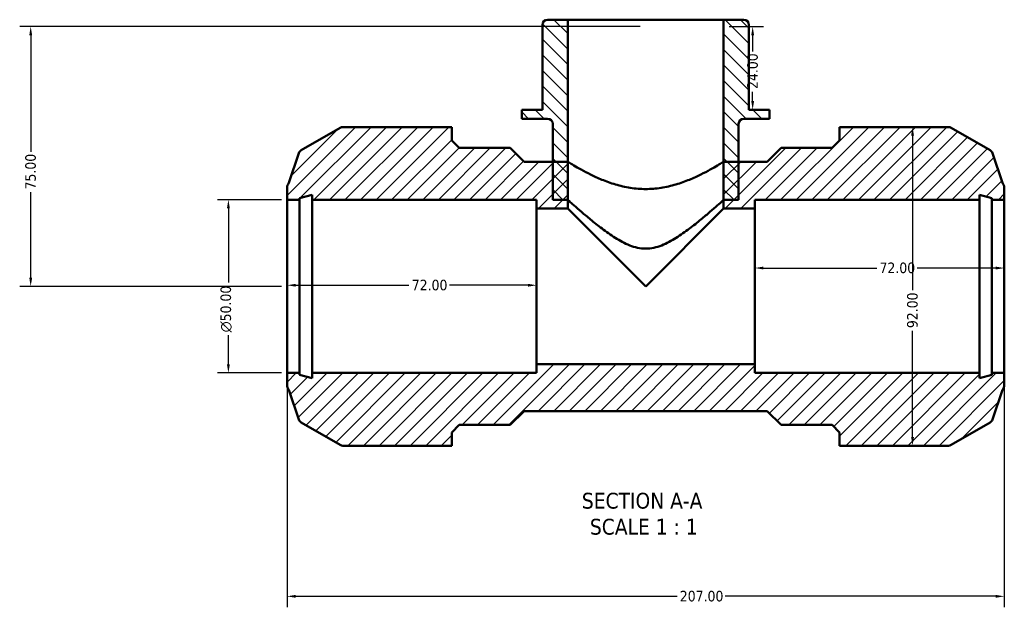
# Model space of a CAD drawing. Header units: millimetres. Extents: x 0 to 899, y -243 to 624.
# Tile 2 of 8: x 243 to 527, y -243 to -74. Entities that reach past the tile are written whole.
import ezdxf

# ---------------------------------------------------------------- set-up
doc = ezdxf.new("R2010")
doc.units = ezdxf.units.MM
for name, color, linetype, lineweight in [('Dimension (ANSI)', 7, 'Continuous', 25), ('Hatch (ANSI)', 7, 'Continuous', 18), ('Symbol (ANSI)', 7, 'Continuous', 25), ('Visible (ANSI)', 7, 'Continuous', 50)]:
    doc.layers.add(name, color=color, linetype=linetype, lineweight=lineweight)
doc.styles.add('Label Text (ANSI)', font='tahoma.ttf')
doc.styles.add('Note Text (ANSI)', font='tahoma.ttf')
doc.dimstyles.new('Default - mm (ANSI)', dxfattribs={"dimtxt": 3.048, "dimasz": 2.5, "dimexe": 3.175, "dimexo": 1.6002, "dimgap": 0.8, "dimtad": 0, "dimtoh": 1, "dimrnd": 1e-08, "dimzin": 4, "dimdsep": 46, "dimtxsty": 'Note Text (ANSI)', "dimcen": 0.09, "dimdle": 10, "dimclrd": 256, "dimclre": 256, "dimclrt": 256, "dimadec": 1, "dimazin": 1, "dimtfac": 1, "dimtofl": 0, "dimtmove": 0, "dimatfit": 3, "dimfxl": 1, "dimtolj": 1, "dimtzin": 4, "dimlwd": -1, "dimlwe": -1, "dimarcsym": 0})

# ---------------------------------------------------------------- blocks, each defined once
blk = doc.blocks.new('*D7')
at = {"layer": 'Defpoints', "color": 0, "transparency": 16777216}
for p in [(320.03, -125.74), (303.09, -175.74), (320.03, -175.74)]:
    blk.add_point(p, dxfattribs=at)
at = {"layer": 'Dimension (ANSI)', "transparency": 16777216}
for p, q in [((318.43, -125.74), (299.91, -125.74)), ((303.09, -128.24), (303.09, -149.67)), ((303.09, -173.24), (303.09, -164.81)), ((318.43, -175.74), (299.91, -175.74))]:
    blk.add_line(p, q, dxfattribs=at)
for points in [[(302.67, -128.24), (303.51, -128.24), (303.09, -125.74)], [(302.67, -173.24), (303.51, -173.24), (303.09, -175.74)]]:
    blk.add_solid(points, dxfattribs=at)
at = {"layer": 'Dimension (ANSI)', "transparency": 16777216, "insert": (300.8, -164.01), "char_height": 3.048, "attachment_point": 1, "rotation": 90, "style": 'Note Text (ANSI)'}
blk.add_mtext('\\A1;\\fAIGDT|b0|i0;\\H3.0480;\\ln\\fTahoma|b0|i0;\\H3.0480;50.00', dxfattribs=at)
blk = doc.blocks.new('*D8')
at = {"layer": 'Defpoints', "color": 0, "transparency": 16777216}
for p in [(392.03, -150.42), (320.03, -150.74), (392.03, -150.74)]:
    blk.add_point(p, dxfattribs=at)
at = {"layer": 'Dimension (ANSI)', "transparency": 16777216}
for p, q in [((322.53, -150.42), (355.21, -150.42)), ((389.53, -150.42), (366.86, -150.42))]:
    blk.add_line(p, q, dxfattribs=at)
for points in [[(322.53, -150), (322.53, -150.83), (320.03, -150.42)], [(389.53, -150), (389.53, -150.83), (392.03, -150.42)]]:
    blk.add_solid(points, dxfattribs=at)
at = {"layer": 'Dimension (ANSI)', "transparency": 16777216, "insert": (356.01, -148.83), "char_height": 3.048, "attachment_point": 1, "style": 'Note Text (ANSI)'}
blk.add_mtext('\\A1;72.00', dxfattribs=at)
blk = doc.blocks.new('*D9')
at = {"layer": 'Defpoints', "color": 0, "transparency": 16777216}
for p in [(527.03, -145.45), (455.03, -150.74), (527.03, -150.74)]:
    blk.add_point(p, dxfattribs=at)
at = {"layer": 'Dimension (ANSI)', "transparency": 16777216}
for p, q in [((457.53, -145.45), (490.21, -145.45)), ((524.53, -145.45), (501.86, -145.45))]:
    blk.add_line(p, q, dxfattribs=at)
for points in [[(457.53, -145.03), (457.53, -145.87), (455.03, -145.45)], [(524.53, -145.03), (524.53, -145.87), (527.03, -145.45)]]:
    blk.add_solid(points, dxfattribs=at)
at = {"layer": 'Dimension (ANSI)', "transparency": 16777216, "insert": (491.01, -143.86), "char_height": 3.048, "attachment_point": 1, "style": 'Note Text (ANSI)'}
blk.add_mtext('\\A1;72.00', dxfattribs=at)
blk = doc.blocks.new('*D10')
at = {"layer": 'Defpoints', "color": 0, "transparency": 16777216}
for p in [(500.55, -104.74), (500.55, -196.74), (500.55, -196.74)]:
    blk.add_point(p, dxfattribs=at)
at = {"layer": 'Dimension (ANSI)', "transparency": 16777216}
for p, q in [((500.55, -107.24), (500.55, -151.88)), ((500.55, -194.24), (500.55, -163.6))]:
    blk.add_line(p, q, dxfattribs=at)
for points in [[(500.14, -107.24), (500.97, -107.24), (500.55, -104.74)], [(500.14, -194.24), (500.97, -194.24), (500.55, -196.74)]]:
    blk.add_solid(points, dxfattribs=at)
at = {"layer": 'Dimension (ANSI)', "transparency": 16777216, "insert": (498.97, -162.8), "char_height": 3.048, "attachment_point": 1, "rotation": 90, "style": 'Note Text (ANSI)'}
blk.add_mtext('\\A1;92.00', dxfattribs=at)
blk = doc.blocks.new('*D11')
at = {"layer": 'Defpoints', "color": 0, "transparency": 16777216}
for p in [(446.03, -75.74), (454.4, -99.74), (456.32, -99.74)]:
    blk.add_point(p, dxfattribs=at)
at = {"layer": 'Dimension (ANSI)', "transparency": 16777216}
for p, q in [((447.63, -75.74), (457.58, -75.74)), ((454.4, -78.24), (454.4, -82.92)), ((454.4, -97.24), (454.4, -94.55))]:
    blk.add_line(p, q, dxfattribs=at)
for points in [[(453.99, -78.24), (454.82, -78.24), (454.4, -75.74)], [(453.99, -97.24), (454.82, -97.24), (454.4, -99.74)]]:
    blk.add_solid(points, dxfattribs=at)
at = {"layer": 'Dimension (ANSI)', "transparency": 16777216, "insert": (452.82, -93.75), "char_height": 3.048, "attachment_point": 1, "rotation": 90, "style": 'Note Text (ANSI)'}
blk.add_mtext('\\A1;24.00', dxfattribs=at)
blk = doc.blocks.new('*D12')
at = {"layer": 'Defpoints', "color": 0, "transparency": 16777216}
for p in [(423.53, -75.74), (246.03, -150.74), (320.03, -150.74)]:
    blk.add_point(p, dxfattribs=at)
at = {"layer": 'Dimension (ANSI)', "transparency": 16777216}
for p, q in [((421.93, -75.74), (242.86, -75.74)), ((246.03, -78.24), (246.03, -111.91)), ((246.03, -148.24), (246.03, -123.56)), ((318.43, -150.74), (242.86, -150.74))]:
    blk.add_line(p, q, dxfattribs=at)
for points in [[(245.62, -78.24), (246.45, -78.24), (246.03, -75.74)], [(245.62, -148.24), (246.45, -148.24), (246.03, -150.74)]]:
    blk.add_solid(points, dxfattribs=at)
at = {"layer": 'Dimension (ANSI)', "transparency": 16777216, "insert": (244.45, -122.76), "char_height": 3.048, "attachment_point": 1, "rotation": 90, "style": 'Note Text (ANSI)'}
blk.add_mtext('\\A1;75.00', dxfattribs=at)
blk = doc.blocks.new('*D13')
at = {"layer": 'Defpoints', "color": 0, "transparency": 16777216}
for p in [(320.03, -175.74), (527.03, -175.74), (527.03, -240.24)]:
    blk.add_point(p, dxfattribs=at)
at = {"layer": 'Dimension (ANSI)', "transparency": 16777216}
for p, q in [((320.03, -177.34), (320.03, -243.41)), ((527.03, -177.34), (527.03, -243.41)), ((322.53, -240.24), (432.57, -240.24)), ((524.53, -240.24), (446.49, -240.24))]:
    blk.add_line(p, q, dxfattribs=at)
for points in [[(322.53, -239.82), (322.53, -240.66), (320.03, -240.24)], [(524.53, -239.82), (524.53, -240.66), (527.03, -240.24)]]:
    blk.add_solid(points, dxfattribs=at)
at = {"layer": 'Dimension (ANSI)', "transparency": 16777216, "insert": (433.37, -238.65), "char_height": 3.048, "attachment_point": 1, "style": 'Note Text (ANSI)'}
blk.add_mtext('\\A1;207.00', dxfattribs=at)

msp = doc.modelspace()

# ---------------------------------------------------------------- hatches: boundary and pattern name
at = {"layer": 'Hatch (ANSI)'}
h = msp.add_hatch(dxfattribs=at)
h.set_pattern_fill('ANSI31', color=256, scale=25.4, angle=90.00021, style=0)
h.set_pattern_definition([(135.0002, (0, 0), (-2.245056, -2.245072), [])])
edge = h.paths.add_edge_path()
edge.add_ellipse((451.839, -75.239), major_axis=(1.5, 0), ratio=1, start_angle=0, end_angle=90)
edge.add_line((451.839, -73.739), (446.032, -73.739))
edge.add_line((446.032, -73.739), (446.032, -125.739))
edge.add_line((446.032, -125.739), (450.359, -125.739))
edge.add_line((450.359, -125.739), (450.359, -114.739))
edge.add_line((450.359, -114.739), (450.359, -103.839))
edge.add_ellipse((451.859, -103.839), major_axis=(-1.5, 0), ratio=1, start_angle=270, end_angle=360, ccw=False)
edge.add_line((451.859, -102.339), (459.301, -102.339))
edge.add_line((459.301, -102.339), (459.301, -99.739))
edge.add_line((459.301, -99.739), (453.339, -99.739))
edge.add_line((453.339, -99.739), (453.339, -75.239))
edge = h.paths.add_edge_path()
edge.add_ellipse((395.225, -75.239), major_axis=(0, 1.5), ratio=1, start_angle=0, end_angle=90)
edge.add_line((393.725, -75.239), (393.725, -99.739))
edge.add_line((393.725, -99.739), (387.764, -99.739))
edge.add_line((387.764, -99.739), (387.764, -102.339))
edge.add_line((387.764, -102.339), (395.206, -102.339))
edge.add_ellipse((395.206, -103.839), major_axis=(0, 1.5), ratio=1, start_angle=270, end_angle=360, ccw=False)
edge.add_line((396.706, -103.839), (396.706, -114.739))
edge.add_line((396.706, -114.739), (396.706, -125.739))
edge.add_line((396.706, -125.739), (401.032, -125.739))
edge.add_line((401.032, -125.739), (401.032, -73.739))
edge.add_line((401.032, -73.739), (395.225, -73.739))
h = msp.add_hatch(dxfattribs=at)
h.set_pattern_fill('ANSI31', color=256, scale=25.4, style=0)
h.set_pattern_definition([(45, (0, 0), (-2.245064, 2.245064), [])])
edge = h.paths.add_edge_path()
edge.add_line((367.552, -108.579), (367.552, -104.739))
edge.add_line((367.552, -104.739), (363.952, -104.739))
edge.add_line((363.952, -104.739), (336.116, -104.739))
edge.add_ellipse((336.116, -106.239), major_axis=(0, 1.5), ratio=1, start_angle=0, end_angle=30)
edge.add_line((335.366, -104.94), (324.122, -111.432))
edge.add_ellipse((324.872, -112.731), major_axis=(-0.75, 1.299), ratio=1, start_angle=0, end_angle=41.31493)
edge.add_line((323.451, -112.25), (320.546, -120.842))
edge.add_ellipse((322.532, -122.36), major_axis=(-1.987, 1.517), ratio=1, start_angle=0, end_angle=37.37014)
edge.add_line((320.032, -122.36), (320.032, -125.739))
edge.add_line((320.032, -125.739), (323.632, -125.739))
edge.add_line((323.632, -125.739), (323.632, -125.239))
edge.add_line((323.632, -125.239), (327.232, -124.275))
edge.add_line((327.232, -124.275), (327.232, -125.739))
edge.add_line((327.232, -125.739), (392.032, -125.739))
edge.add_line((392.032, -125.739), (392.032, -128.239))
edge.add_line((392.032, -128.239), (401.032, -128.239))
edge.add_line((401.032, -128.239), (401.032, -114.739))
edge.add_line((401.032, -114.739), (396.706, -114.739))
edge.add_line((396.706, -114.739), (388.432, -114.739))
edge.add_line((388.432, -114.739), (384.432, -110.739))
edge.add_line((384.432, -110.739), (369.712, -110.739))
edge.add_line((369.712, -110.739), (367.552, -108.579))
edge = h.paths.add_edge_path()
edge.add_line((479.512, -104.739), (479.512, -108.579))
edge.add_line((479.512, -108.579), (477.352, -110.739))
edge.add_line((477.352, -110.739), (462.632, -110.739))
edge.add_line((462.632, -110.739), (458.632, -114.739))
edge.add_line((458.632, -114.739), (450.359, -114.739))
edge.add_line((450.359, -114.739), (446.032, -114.739))
edge.add_line((446.032, -114.739), (446.032, -128.239))
edge.add_line((446.032, -128.239), (455.032, -128.239))
edge.add_line((455.032, -128.239), (455.032, -125.739))
edge.add_line((455.032, -125.739), (519.832, -125.739))
edge.add_line((519.832, -125.739), (519.832, -124.275))
edge.add_line((519.832, -124.275), (523.432, -125.239))
edge.add_line((523.432, -125.239), (523.432, -125.739))
edge.add_line((523.432, -125.739), (527.032, -125.739))
edge.add_line((527.032, -125.739), (527.032, -122.36))
edge.add_ellipse((524.532, -122.36), major_axis=(2.5, 0), ratio=1, start_angle=0, end_angle=37.37014)
edge.add_line((526.519, -120.842), (523.614, -112.25))
edge.add_ellipse((522.193, -112.731), major_axis=(1.421, 0.481), ratio=1, start_angle=0, end_angle=41.31493)
edge.add_line((522.943, -111.432), (511.699, -104.94))
edge.add_ellipse((510.949, -106.239), major_axis=(0.75, 1.299), ratio=1, start_angle=0, end_angle=30)
edge.add_line((510.949, -104.739), (483.112, -104.739))
edge.add_line((483.112, -104.739), (479.512, -104.739))
edge = h.paths.add_edge_path()
edge.add_line((479.512, -192.899), (479.512, -196.739))
edge.add_line((479.512, -196.739), (483.112, -196.739))
edge.add_line((483.112, -196.739), (510.949, -196.739))
edge.add_ellipse((510.949, -195.239), major_axis=(0, -1.5), ratio=1, start_angle=0, end_angle=30)
edge.add_line((511.699, -196.538), (522.943, -190.047))
edge.add_ellipse((522.193, -188.748), major_axis=(0.75, -1.299), ratio=1, start_angle=0, end_angle=41.31493)
edge.add_line((523.614, -189.228), (526.519, -180.637))
edge.add_ellipse((524.532, -179.119), major_axis=(1.987, -1.517), ratio=1, start_angle=0, end_angle=37.37014)
edge.add_line((527.032, -179.119), (527.032, -175.739))
edge.add_line((527.032, -175.739), (523.432, -175.739))
edge.add_line((523.432, -175.739), (523.432, -176.239))
edge.add_line((523.432, -176.239), (519.832, -177.204))
edge.add_line((519.832, -177.204), (519.832, -175.739))
edge.add_line((519.832, -175.739), (455.032, -175.739))
edge.add_line((455.032, -175.739), (455.032, -173.239))
edge.add_line((455.032, -173.239), (392.032, -173.239))
edge.add_line((392.032, -173.239), (392.032, -175.739))
edge.add_line((392.032, -175.739), (327.232, -175.739))
edge.add_line((327.232, -175.739), (327.232, -177.204))
edge.add_line((327.232, -177.204), (323.632, -176.239))
edge.add_line((323.632, -176.239), (323.632, -175.739))
edge.add_line((323.632, -175.739), (320.032, -175.739))
edge.add_line((320.032, -175.739), (320.032, -179.119))
edge.add_ellipse((322.532, -179.119), major_axis=(-2.5, 0), ratio=1, start_angle=0, end_angle=37.37014)
edge.add_line((320.546, -180.637), (323.451, -189.228))
edge.add_ellipse((324.872, -188.748), major_axis=(-1.421, -0.481), ratio=1, start_angle=0, end_angle=41.31493)
edge.add_line((324.122, -190.047), (335.366, -196.538))
edge.add_ellipse((336.116, -195.239), major_axis=(-0.75, -1.299), ratio=1, start_angle=0, end_angle=30)
edge.add_line((336.116, -196.739), (363.952, -196.739))
edge.add_line((363.952, -196.739), (367.552, -196.739))
edge.add_line((367.552, -196.739), (367.552, -192.899))
edge.add_line((367.552, -192.899), (369.712, -190.739))
edge.add_line((369.712, -190.739), (384.432, -190.739))
edge.add_line((384.432, -190.739), (388.432, -186.739))
edge.add_line((388.432, -186.739), (458.632, -186.739))
edge.add_line((458.632, -186.739), (462.632, -190.739))
edge.add_line((462.632, -190.739), (477.352, -190.739))
edge.add_line((477.352, -190.739), (479.512, -192.899))

# ---------------------------------------------------------------- linework, layer by layer
at = {"layer": 'Visible (ANSI)'}
for p, q in [((401.032, -73.739), (395.225, -73.739)), ((401.032, -125.739), (401.032, -73.739)), ((446.032, -73.739), (401.032, -73.739)), ((451.839, -73.739), (446.032, -73.739)), ((446.032, -73.739), (446.032, -125.739)), ((393.725, -75.239), (393.725, -99.739)), ((453.339, -99.739), (453.339, -75.239)), ((393.725, -99.739), (387.764, -99.739)), ((387.764, -99.739), (387.764, -102.339)), ((459.301, -99.739), (453.339, -99.739)), ((459.301, -102.339), (459.301, -99.739)), ((335.366, -104.94), (324.122, -111.432)), ((363.952, -104.739), (336.116, -104.739)), ((367.552, -104.739), (363.952, -104.739)), ((367.552, -108.579), (367.552, -104.739)), ((387.764, -102.339), (395.206, -102.339)), ((396.706, -103.839), (396.706, -125.739)), ((450.359, -125.739), (450.359, -103.839)), ((451.859, -102.339), (459.301, -102.339)), ((479.512, -104.739), (479.512, -108.579)), ((483.112, -104.739), (479.512, -104.739)), ((510.949, -104.739), (483.112, -104.739)), ((522.943, -111.432), (511.699, -104.94)), ((369.712, -110.739), (367.552, -108.579)), ((384.432, -110.739), (369.712, -110.739)), ((388.432, -114.739), (384.432, -110.739)), ((462.632, -110.739), (458.632, -114.739)), ((477.352, -110.739), (462.632, -110.739)), ((479.512, -108.579), (477.352, -110.739)), ((323.451, -112.25), (320.546, -120.842)), ((526.519, -120.842), (523.614, -112.25)), ((401.032, -114.739), (388.432, -114.739)), ((401.032, -128.239), (401.032, -114.739)), ((458.632, -114.739), (446.032, -114.739)), ((446.032, -114.739), (446.032, -128.239)), ((320.032, -122.36), (320.032, -125.739)), ((323.632, -125.239), (327.232, -124.275)), ((327.232, -124.275), (327.232, -125.739)), ((519.832, -125.739), (519.832, -124.275)), ((519.832, -124.275), (523.432, -125.239)), ((527.032, -125.739), (527.032, -122.36)), ((320.032, -125.739), (323.632, -125.739)), ((320.032, -175.739), (320.032, -125.739)), ((323.632, -125.739), (323.632, -125.239)), ((323.632, -175.739), (323.632, -125.739)), ((327.232, -125.739), (392.032, -125.739)), ((327.232, -175.739), (327.232, -125.739)), ((392.032, -125.739), (392.032, -128.239)), ((396.706, -125.739), (401.032, -125.739)), ((446.032, -125.739), (450.359, -125.739)), ((455.032, -128.239), (455.032, -125.739)), ((455.032, -125.739), (519.832, -125.739)), ((519.832, -175.739), (519.832, -125.739)), ((523.432, -125.239), (523.432, -125.739)), ((523.432, -125.739), (527.032, -125.739)), ((523.432, -175.739), (523.432, -125.739)), ((527.032, -175.739), (527.032, -125.739)), ((392.032, -128.239), (401.032, -128.239)), ((392.032, -173.239), (392.032, -128.239)), ((423.532, -150.739), (401.032, -128.239)), ((446.032, -128.239), (423.532, -150.739)), ((446.032, -128.239), (455.032, -128.239)), ((455.032, -173.239), (455.032, -128.239)), ((455.032, -173.239), (392.032, -173.239)), ((392.032, -173.239), (392.032, -175.739)), ((455.032, -175.739), (455.032, -173.239)), ((323.632, -175.739), (320.032, -175.739)), ((320.032, -175.739), (320.032, -179.119)), ((323.632, -176.239), (323.632, -175.739)), ((392.032, -175.739), (327.232, -175.739)), ((327.232, -175.739), (327.232, -177.204)), ((519.832, -175.739), (455.032, -175.739)), ((519.832, -177.204), (519.832, -175.739)), ((527.032, -175.739), (523.432, -175.739)), ((523.432, -175.739), (523.432, -176.239)), ((527.032, -179.119), (527.032, -175.739)), ((327.232, -177.204), (323.632, -176.239)), ((523.432, -176.239), (519.832, -177.204)), ((320.546, -180.637), (323.451, -189.228)), ((523.614, -189.228), (526.519, -180.637)), ((384.432, -190.739), (388.432, -186.739)), ((388.432, -186.739), (458.632, -186.739)), ((458.632, -186.739), (462.632, -190.739)), ((324.122, -190.047), (335.366, -196.538)), ((511.699, -196.538), (522.943, -190.047)), ((367.552, -192.899), (369.712, -190.739)), ((367.552, -196.739), (367.552, -192.899)), ((369.712, -190.739), (384.432, -190.739)), ((462.632, -190.739), (477.352, -190.739)), ((477.352, -190.739), (479.512, -192.899)), ((479.512, -192.899), (479.512, -196.739)), ((336.116, -196.739), (363.952, -196.739)), ((363.952, -196.739), (367.552, -196.739)), ((479.512, -196.739), (483.112, -196.739)), ((483.112, -196.739), (510.949, -196.739))]:
    msp.add_line(p, q, dxfattribs=at)
for centre, radius, start, end in [((395.225, -75.239), 1.5, 90, 180), ((451.839, -75.239), 1.5, 0, 90), ((336.116, -106.239), 1.5, 90, 120), ((395.206, -103.839), 1.5, 0, 90), ((451.859, -103.839), 1.5, 90, 180), ((510.949, -106.239), 1.5, 60, 90), ((324.872, -112.731), 1.5, 120, 161.31493), ((522.193, -112.731), 1.5, 18.68507, 60), ((322.532, -122.36), 2.5, 142.62986, 180), ((524.532, -122.36), 2.5, 0, 37.37014), ((322.532, -179.119), 2.5, 180, 217.37014), ((524.532, -179.119), 2.5, 322.62986, 0), ((324.872, -188.748), 1.5, 198.68507, 240), ((522.193, -188.748), 1.5, 300, 341.31493), ((336.116, -195.239), 1.5, 240, 270), ((510.949, -195.239), 1.5, 270, 300)]:
    msp.add_arc(centre, radius, start, end, dxfattribs=at)
for points, knots in [([(401.032, -114.739), (401.032, -114.739), (401.176, -114.83), (401.766, -115.194), (402.213, -115.468), (403.375, -116.158), (404.092, -116.575), (405.729, -117.479), (406.65, -117.967), (408.603, -118.929), (409.708, -119.44), (412.122, -120.429), (413.43, -120.905), (416.181, -121.721), (417.626, -122.06), (420.568, -122.518), (422.064, -122.637), (423.532, -122.637)], [10.5275463, 10.5275463, 10.5275463, 10.5275463, 10.9644539, 10.9644539, 11.4013616, 11.4013616, 11.8382693, 11.8382693, 12.2751769, 12.2751769, 12.7155648, 12.7155648, 13.1559527, 13.1559527, 13.5963405, 13.5963405, 14.0367284, 14.0367284, 14.0367284, 14.0367284]), ([(423.532, -122.637), (425, -122.637), (426.497, -122.518), (429.439, -122.06), (430.884, -121.721), (433.635, -120.905), (434.943, -120.429), (437.356, -119.44), (438.462, -118.929), (440.415, -117.967), (441.335, -117.479), (442.973, -116.575), (443.69, -116.158), (444.852, -115.468), (445.298, -115.194), (445.889, -114.83), (446.032, -114.739), (446.032, -114.739)], [0, 0, 0, 0, 0.4403879, 0.4403879, 0.8807757, 0.8807757, 1.3211636, 1.3211636, 1.7615514, 1.7615514, 2.1984591, 2.1984591, 2.6353668, 2.6353668, 3.0722744, 3.0722744, 3.5091821, 3.5091821, 3.5091821, 3.5091821]), ([(401.032, -125.739), (401.032, -125.739), (401.188, -125.88), (401.809, -126.436), (402.274, -126.852), (403.46, -127.901), (404.182, -128.535), (405.8, -129.93), (406.696, -130.691), (408.621, -132.279), (409.73, -133.171), (412.114, -134.975), (413.388, -135.888), (416.059, -137.566), (417.45, -138.332), (420.369, -139.472), (421.898, -139.842), (423.532, -139.842)], [11.3466424, 11.3466424, 11.3466424, 11.3466424, 11.8017582, 11.8017582, 12.2568739, 12.2568739, 12.7119897, 12.7119897, 13.1671054, 13.1671054, 13.6575432, 13.6575432, 14.147981, 14.147981, 14.6384188, 14.6384188, 15.1288566, 15.1288566, 15.1288566, 15.1288566]), ([(423.532, -139.842), (425.167, -139.842), (426.696, -139.472), (429.615, -138.332), (431.006, -137.566), (433.676, -135.888), (434.95, -134.975), (437.334, -133.171), (438.444, -132.279), (440.369, -130.691), (441.265, -129.93), (442.883, -128.535), (443.605, -127.901), (444.791, -126.852), (445.256, -126.436), (445.877, -125.88), (446.032, -125.739), (446.032, -125.739)], [0, 0, 0, 0, 0.4904378, 0.4904378, 0.9808756, 0.9808756, 1.4713134, 1.4713134, 1.9617512, 1.9617512, 2.4168669, 2.4168669, 2.8719827, 2.8719827, 3.3270984, 3.3270984, 3.7822141, 3.7822141, 3.7822141, 3.7822141])]:
    msp.add_open_spline(points, degree=3, knots=knots, dxfattribs=at)

# ---------------------------------------------------------------- texts
at = {"layer": 'Symbol (ANSI)', "char_height": 4.572, "attachment_point": 7, "style": 'Label Text (ANSI)'}
for s, insert in [('SECTION A-A', (405.108, -215.004)), ('SCALE 1 : 1', (407.427, -222.517))]:
    msp.add_mtext(s, dxfattribs=dict(at, insert=insert))

# ---------------------------------------------------------------- dimensions: what is measured, and where the dimension line sits
at = {"layer": 'Dimension (ANSI)'}
for base, p1, p2, angle, override, picture, middle in [((246.032, -150.739), (423.532, -75.739), (320.032, -150.739), 90, {"dimtoh": 0, "dimdec": 2, "dimtp": 0, "dimtm": 0, "dimtdec": 2, "dimatfit": 1}, '*D12', (246.032, -117.739)), ((454.404, -99.739), (446.032, -75.739), (456.32, -99.739), 270, {"dimtoh": 0, "dimdec": 2, "dimse2": 1, "dimtp": 0, "dimtm": 0, "dimtdec": 2, "dimatfit": 1}, '*D11', (454.404, -88.739)), ((500.554, -196.739), (500.554, -104.739), (500.554, -196.739), 90, {"dimtoh": 0, "dimdec": 2, "dimse1": 1, "dimse2": 1, "dimtp": 0, "dimtm": 0, "dimtdec": 2, "dimatfit": 1}, '*D10', (500.554, -157.739)), ((527.032, -145.45), (455.032, -150.739), (527.032, -150.739), 180, {"dimtoh": 0, "dimdec": 2, "dimse1": 1, "dimse2": 1, "dimtp": 0, "dimtm": 0, "dimtdec": 2, "dimatfit": 1}, '*D9', (496.032, -145.45)), ((392.032, -150.417), (320.032, -150.739), (392.032, -150.739), 180, {"dimtoh": 0, "dimdec": 2, "dimse1": 1, "dimse2": 1, "dimtp": 0, "dimtm": 0, "dimtdec": 2, "dimatfit": 1}, '*D8', (361.032, -150.417)), ((527.032, -240.239), (320.032, -175.739), (527.032, -175.739), 180, {"dimtoh": 0, "dimdec": 2, "dimtp": 0, "dimtm": 0, "dimtdec": 2, "dimatfit": 1}, '*D13', (439.532, -240.239))]:
    dim = msp.add_linear_dim(base=base, p1=p1, p2=p2, angle=angle, dimstyle='Default - mm (ANSI)', override=override, dxfattribs=at)
    dim.commit()
    dim.dimension.update_dxf_attribs({"geometry": picture, "text_midpoint": middle, "dimtype": 160})
dim = msp.add_linear_dim(base=(303.088, -175.739), p1=(320.032, -125.739), p2=(320.032, -175.739), angle=90, text='\\fAIGDT|b0|i0;\\H3.0480;\\ln\\fTahoma|b0|i0;\\H3.0480;<>', dimstyle='Default - mm (ANSI)', override={"dimtoh": 0, "dimdec": 2, "dimtp": 0, "dimtm": 0, "dimtdec": 2, "dimatfit": 1}, dxfattribs=at)
dim.commit()
dim.dimension.update_dxf_attribs({"geometry": '*D7', "text_midpoint": (303.088, -157.239), "dimtype": 160})

doc.saveas('drawing.dxf')
